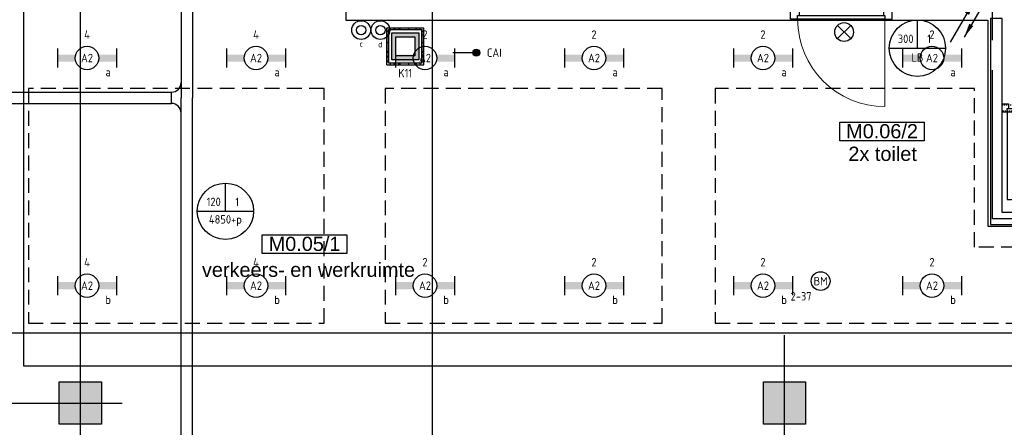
# Model space of a CAD drawing. Header units: millimetres. Extents: x -38031 to 110605, y -22066 to 88711.
# Tile 108 of 150: x 72464 to 82952, y 14043 to 18387. Entities that reach past the tile are written whole.
import ezdxf
from ezdxf.enums import TextEntityAlignment as Align

# ---------------------------------------------------------------- set-up
doc = ezdxf.new("R2010")
doc.units = ezdxf.units.MM
doc.header["$LTSCALE"] = 50
doc.set_wipeout_variables(frame=1)
for name, pattern in [('HIDDEN2', [4.7625, 3.175, -1.5875]), ('PHANTOM', [63.5, 31.75, -6.35, 6.35, -6.35, 6.35, -6.35]), ('STYLE_01', [0.41664, 0.20828, -0.20836]), ('STYLE_06', [1.04164, 0.625, -0.20828, 0.06943, -0.13893])]:
    doc.linetypes.add(name, pattern=pattern)
for name, color, linetype in [('AB$1A---_ATTRIB035', 8, 'Continuous'), ('AL$1A---_ALGEMEEN', 8, 'Continuous'), ('algemeen', 3, 'Continuous'), ('AM$1A---_ARCERING', 8, 'Continuous'), ('Bouwkundig', 8, 'Continuous'), ('EB6511--_ATTRIB', 2, 'Continuous'), ('EL6131--_KG', 3, 'Continuous'), ('EL6222--', 3, 'Continuous'), ('EL6311--', 3, 'Continuous'), ('EL6511--', 3, 'Continuous'), ('EM6131--', 1, 'Continuous'), ('Kastenscheiding', 4, 'PHANTOM'), ('LICHT_TEXT018', 1, 'Continuous'), ('stramien', 1, 'Continuous'), ('versterkte strook', 7, 'Continuous'), ('Vloerdoos', 3, 'Continuous'), ('Vloerdoos (1e)', 51, 'Continuous'), ('Vloerdoos OUD', 51, 'Continuous')]:
    doc.layers.add(name, color=color, linetype=linetype)
doc.styles.add('Arial', font='ARIAL.TTF')
doc.styles.add('BURO-018', font='iso.shx', dxfattribs={"height": 90})
doc.styles.add('NORATT', font='isocp.shx')
doc.styles.get("Standard").update_dxf_attribs({"font": 'iso.shx'})

# ---------------------------------------------------------------- blocks, each defined once
blk = doc.blocks.new('111410')
at = {"color": 0, "linetype": 'Continuous'}
for radius in [2, 1]:
    blk.add_circle((0, 3), radius, dxfattribs=at)
at = {"color": 0, "linetype": 'Continuous', "style": 'BURO-018'}
for tag, p in [('E_SLET1', (0, 7)), ('E_GROEP', (0, 0)), ('E_GKAST', (0, 0))]:
    blk.add_attdef(tag, text='', height=1.8, dxfattribs=at).set_placement(p, align=Align.MIDDLE)
at = {"color": 0, "linetype": 'Continuous', "style": 'BURO-018', "flags": 1}
for tag in ['E_MATCODE', 'E_SGROEP']:
    blk.add_attdef(tag, text='', height=1.8, dxfattribs=at).set_placement((0, 0), align=Align.MIDDLE)
blk = doc.blocks.new('E00024')
at = {"color": 0, "linetype": 'Continuous'}
for p, q in [((-1.41, 1.59), (1.41, 4.41)), ((-1.41, 4.41), (1.41, 1.59))]:
    blk.add_line(p, q, dxfattribs=at)
blk.add_circle((0, 3), 2, dxfattribs=at)
at = {"color": 0, "linetype": 'Continuous', "style": 'BURO-018'}
blk.add_attdef('E_TEXT1', text='', height=1.8, dxfattribs=at).set_placement((0, 7.5), align=Align.MIDDLE)
at = {"color": 0, "linetype": 'Continuous', "style": 'BURO-018', "flags": 1}
blk.add_attdef('E_MATCODE', (0, 0), '', height=1.8, dxfattribs=at)
blk = doc.blocks.new('VLOERDOOS')
at = {"layer": 'Vloerdoos'}
for p, q in [((0, 395), (395, 395)), ((0, 395), (0, 0)), ((0, 355), (20, 355)), ((0, 315), (20, 315)), ((20, 375), (20, 20)), ((20, 375), (375, 375)), ((40, 375), (40, 395)), ((80, 375), (80, 395)), ((90, 375), (90, 395)), ((130, 375), (130, 395)), ((140, 375), (140, 395)), ((235, 375), (235, 395)), ((315, 375), (315, 395)), ((355, 375), (355, 395)), ((375, 375), (375, 20)), ((375, 355), (395, 355)), ((375, 315), (395, 315)), ((395, 395), (395, 0)), ((0, 305), (20, 305)), ((0, 265), (20, 265)), ((0, 255), (20, 255)), ((375, 305), (395, 305)), ((375, 265), (395, 265)), ((375, 255), (395, 255)), ((0, 160), (20, 160)), ((375, 160), (395, 160)), ((0, 80), (20, 80)), ((0, 40), (20, 40)), ((0, 0), (395, 0)), ((20, 20), (375, 20)), ((40, 0), (40, 20)), ((80, 0), (80, 20)), ((90, 0), (90, 20)), ((130, 0), (130, 20)), ((140, 0), (140, 20)), ((235, 0), (235, 20)), ((315, 0), (315, 20)), ((355, 0), (355, 20)), ((375, 80), (395, 80)), ((375, 40), (395, 40))]:
    blk.add_line(p, q, dxfattribs=at)
blk = doc.blocks.new('E00107')
at = {"color": 0, "linetype": 'Continuous'}
blk.add_line((-5, -8.66), (5, 8.66), dxfattribs=at)
for points in [[(5, 8.66, 0, 1, 0), (3.5, 6.06, 1, 1, 0)], [(0, 0, 0, 1, 0), (-1.5, -2.6, 1, 1, 0)]]:
    blk.add_lwpolyline(points, format="xyseb", dxfattribs=at)
blk = doc.blocks.new('1115B6630')
at = {"color": 0}
for p, q in [((-6.3, 2), (-6.3, -2)), ((6.3, 2), (6.3, -2))]:
    blk.add_line(p, q, dxfattribs=at)
at = {"color": 0, "linetype": 'Continuous'}
blk.add_circle((0, 0), 2.5, dxfattribs=at)
at = {"color": 0}
for points in [[(-2.5, 0.75), (-6.3, 0.75), (-2.5, -0.75), (-6.3, -0.75)], [(2.5, 0.75), (6.3, 0.75), (2.5, -0.75), (6.3, -0.75)]]:
    blk.add_solid(points, dxfattribs=at)
at = {"color": 0, "linetype": 'Continuous', "style": 'BURO-018'}
for tag, p in [('E_GKAST', (0, 8)), ('E_GROEP', (0, 5)), ('E_SGROEP', (4.5, 5)), ('E_ARMCODE', (0, 0)), ('E_SLET', (4.5, -3))]:
    blk.add_attdef(tag, text='', height=1.8, dxfattribs=at).set_placement(p, align=Align.MIDDLE)
blk = doc.blocks.new('E00103')
at = {"color": 0, "linetype": 'Continuous'}
for p, q in [((0, 6), (0, 12)), ((-6, 6), (6, 6))]:
    blk.add_line(p, q, dxfattribs=at)
blk.add_circle((0, 6), 6, dxfattribs=at)
at = {"color": 0, "linetype": 'Continuous', "style": 'BURO-018'}
for tag, p in [('E_TEXT1', (-2.5, 8)), ('E_TEXT3', (2.5, 8)), ('E_TEXT6', (0, 4))]:
    blk.add_attdef(tag, text='', height=1.8, dxfattribs=at).set_placement(p, align=Align.MIDDLE)
blk = doc.blocks.new('E00123')
at = {"color": 0, "linetype": 'Continuous'}
blk.add_circle((0, 0), 2, dxfattribs=at)
at = {"color": 0, "linetype": 'Continuous', "style": 'BURO-018'}
for tag, p in [('E_TEXT1', (0, 4.5)), ('E_TEXT2', (0, 0))]:
    blk.add_attdef(tag, text='', height=1.8, dxfattribs=at).set_placement(p, align=Align.MIDDLE)
at = {"color": 0, "linetype": 'Continuous', "style": 'BURO-018', "flags": 1}
blk.add_attdef('E_MATCODE', (0, 0), '', height=1.8, dxfattribs=at)
blk = doc.blocks.new('E00414')
at = {"color": 0, "linetype": 'Continuous'}
for p, q in [((-2.9, -2.9), (-2.9, 2.9)), ((-2.9, 2.9), (2.9, 2.9)), ((2.9, 2.9), (2.9, -2.9)), ((-2, 2), (2, 2)), ((-2, -2), (-2, 2)), ((2, 2), (2, -2)), ((2, -2), (-2, -2)), ((2.9, -2.9), (-2.9, -2.9))]:
    blk.add_line(p, q, dxfattribs=at)
at = {"color": 0}
for points in [[(-2.9, 2.9), (2.9, 2.9), (-2, 2), (2, 2)], [(-2, -2), (-2.9, -2.9), (-2, 2), (-2.9, 2.9)], [(2, 2), (2.9, 2.9), (2, -2), (2.9, -2.9)], [(2, -2), (2.9, -2.9), (-2, -2), (-2.9, -2.9)]]:
    blk.add_solid(points, dxfattribs=at)
at = {"color": 0, "linetype": 'Continuous', "style": 'BURO-018'}
for tag, p in [('E_GKAST', (0, 8)), ('E_GROEP', (0, 5)), ('E_SGROEP', (4.5, 5))]:
    blk.add_attdef(tag, text='', height=1.8, dxfattribs=at).set_placement(p, align=Align.MIDDLE)
at = {"color": 0, "linetype": 'Continuous', "style": 'BURO-018', "flags": 1}
for tag, p in [('E_VERMCODE', (13, 5)), ('E_MATCODE', (0, 0))]:
    blk.add_attdef(tag, text='', height=1.8, dxfattribs=at).set_placement(p, align=Align.MIDDLE)
blk = doc.blocks.new('E-GK-GTC-783C')
at = {"color": 0, "linetype": 'Continuous'}
for p, q in [((-0.5, 60), (0.5, 60)), ((-0.5, -60), (0.5, -60))]:
    blk.add_line(p, q, dxfattribs=at)
blk = doc.blocks.new('32x_hout-mk 806a-p')
at = {"color": 0}
for points in [[(-21, -67), (-21, 0), (-111, 0), (-111, -67)], [(-111, -967), (-21, -967), (-21, -1034), (-111, -1034)]]:
    blk.add_wipeout(points, dxfattribs=at).dxf.layer = 'AL$1A---_ALGEMEEN'
at = {"layer": 'AL$1A---_ALGEMEEN', "color": 0}
for points in [[(-21, -67), (-21, 0), (-111, 0), (-111, -67)], [(909, -959), (908, -936), (907, -914), (905, -891), (902, -868), (899, -846), (896, -823), (891, -801), (887, -778), (881, -756), (876, -734), (869, -712), (862, -690), (855, -669), (847, -647), (839, -626), (830, -605), (820, -584), (810, -564), (799, -544), (788, -524), (777, -504), (765, -484), (753, -465), (740, -446), (726, -428), (712, -410), (698, -392), (683, -375), (668, -357), (653, -341), (637, -324), (621, -308), (604, -293), (587, -278), (569, -263), (551, -249), (533, -235), (515, -222), (496, -209), (477, -196), (457, -184), (438, -173), (418, -162), (397, -151), (377, -141), (356, -132), (335, -123), (314, -114), (293, -106), (271, -99), (249, -92), (227, -86), (205, -80), (183, -75), (161, -70), (138, -66), (116, -62), (93, -59), (70, -56), (48, -55), (25, -53), (2, -52), (-21, -52), (-21, -982), (909, -982)], [(-111, -967), (-21, -967), (-21, -1034), (-111, -1034)]]:
    blk.add_lwpolyline(points, close=True, dxfattribs=at)
at = {"color": 0}
blk.add_wipeout([(-61, -52), (-21, -52), (-21, -982), (-61, -982)], dxfattribs=at).dxf.layer = 'AL$1A---_ALGEMEEN'
at = {"layer": 'AL$1A---_ALGEMEEN', "color": 0}
blk.add_lwpolyline([(-61, -52), (-21, -52), (-21, -982), (-61, -982)], close=True, dxfattribs=at)
blk = doc.blocks.new('serviceblok model A')
at = {"color": 0}
blk.add_wipeout([(2970, -4850), (2970, -7045), (-5, -7045), (-5, -6920), (2845, -6920), (2845, -4850)], dxfattribs=at).dxf.layer = 'AL$1A---_ALGEMEEN'
at = {"layer": 'AL$1A---_ALGEMEEN', "color": 0}
blk.add_lwpolyline([(2970, -4850), (2970, -7045), (-5, -7045), (-5, -6920), (2845, -6920), (2845, -4850)], close=True, dxfattribs=at)
at = {"layer": 'AL$1A---_ALGEMEEN', "color": 0, "xscale": -1, "rotation": 90}
blk.add_blockref('32x_hout-mk 806a-p', (1811, -5871), dxfattribs=at)
at = {"layer": 'AL$1A---_ALGEMEEN', "color": 0, "linetype": 'STYLE_01'}
blk.add_lwpolyline([(120, -5840), (2845, -5840), (2845, -5770), (120, -5770)], close=True, dxfattribs=at)
blk = doc.blocks.new('tekst 12 pts')
at = {"layer": 'AL$1A---_ALGEMEEN', "color": 0, "style": 'Arial'}
blk.add_attdef('naam_ruimte', text='', height=152, dxfattribs=at).set_placement((0, -41), align=Align.TOP_CENTER)
at = {"layer": 'AL$1A---_ALGEMEEN', "color": 0, "flags": 1}
for tag, p in [('oppervlakte', (-265, -1003)), ('stramiennummer', (-265, -1276))]:
    blk.add_attdef(tag, p, '', height=152, dxfattribs=at)
blk = doc.blocks.new('ruimtenummer')
at = {"layer": 'AL$1A---_ALGEMEEN', "color": 0, "flags": 1}
for tag, p in [('peil', (-450, -397)), ('onderdeel', (-450, -670))]:
    blk.add_attdef(tag, p, '', height=152, dxfattribs=at)
at = {"color": 0}
blk.add_wipeout([(-450, 100), (450, 100), (450, -100), (-450, -100)], dxfattribs=at).dxf.layer = 'AL$1A---_ALGEMEEN'
at = {"layer": 'AL$1A---_ALGEMEEN', "color": 0}
blk.add_lwpolyline([(-450, 100), (450, 100), (450, -100), (-450, -100)], close=True, dxfattribs=at)
at = {"layer": 'AL$1A---_ALGEMEEN', "color": 0, "style": 'Arial'}
blk.add_attdef('ruimtenummer', text='', height=152, dxfattribs=at).set_placement((0, 78), align=Align.TOP_CENTER)
blk = doc.blocks.new('32x_hout-mk 874s-p')
at = {"color": 0}
blk.add_wipeout([(0, -1080), (0, 0), (-114, 0), (-114, -1080)], dxfattribs=at).dxf.layer = 'AL$1A---_ALGEMEEN'
at = {"layer": 'AL$1A---_ALGEMEEN', "color": 0}
blk.add_lwpolyline([(0, -1080), (0, 0), (-114, 0), (-114, -1080)], close=True, dxfattribs=at)
at = {"color": 0}
for points in [[(0, -90), (0, 0), (-114, 0), (-114, -90)], [(-114, -990), (0, -990), (0, -1080), (-114, -1080)]]:
    blk.add_wipeout(points, dxfattribs=at).dxf.layer = 'AL$1A---_ALGEMEEN'
at = {"layer": 'AL$1A---_ALGEMEEN', "color": 0}
for points in [[(0, -90), (0, 0), (-114, 0), (-114, -90)], [(-114, -990), (0, -990), (0, -1080), (-114, -1080)]]:
    blk.add_lwpolyline(points, close=True, dxfattribs=at)
at = {"color": 0}
blk.add_wipeout([(-40, -75), (0, -75), (0, -1005), (-40, -1005)], dxfattribs=at).dxf.layer = 'AL$1A---_ALGEMEEN'
at = {"layer": 'AL$1A---_ALGEMEEN', "color": 0, "lineweight": 15}
blk.add_line((0, -75), (930, -75), dxfattribs=at)
at = {"layer": 'AL$1A---_ALGEMEEN', "color": 0}
blk.add_lwpolyline([(-40, -75), (0, -75), (0, -1005), (-40, -1005)], close=True, dxfattribs=at)
at = {"layer": 'AL$1A---_ALGEMEEN', "color": 0, "lineweight": 15}
blk.add_arc((0, -75), 930, 270, 0, dxfattribs=at)
blk = doc.blocks.new('kolom 450')
at = {"layer": 'AM$1A---_ARCERING', "linetype": 'Continuous', "lineweight": 0}
blk.add_hatch(color=256, dxfattribs=at).paths.add_polyline_path([(-225, 225), (225, 225), (225, -225), (-225, -225)])
at = {"layer": 'AL$1A---_ALGEMEEN', "color": 0}
blk.add_lwpolyline([(-225, 225), (225, 225), (225, -225), (-225, -225)], close=True, dxfattribs=at)
blk = doc.blocks.new('200254 W 210e 19-03-2008')
at = {"layer": 'stramien', "linetype": 'STYLE_06', "ltscale": 50}
for p, q in [((20571.95, 2703.35), (20571.95, 4240.03)), ((20496.95, 2737.41), (20496.95, 3963.01)), ((20646.95, 2737.41), (20646.95, 3316.41)), ((18943.33, 3301.95), (21069.22, 3301.95))]:
    blk.add_line(p, q, dxfattribs=at)
at = {"layer": 'AL$1A---_ALGEMEEN', "yscale": 0.02, "zscale": 0.02}
for name, p, xscale in [('serviceblok model A', (20750.25, 3480.95), -0.02), ('kolom 450', (20496.95, 3301.95), 0.02), ('kolom 450', (20646.95, 3301.95), 0.02)]:
    blk.add_blockref(name, p, dxfattribs=dict(at, xscale=xscale))
at = {"layer": 'AL$1A---_ALGEMEEN', "xscale": 0.02, "yscale": 0.02, "zscale": 0.02, "rotation": 270}
blk.add_blockref('32x_hout-mk 874s-p', (20669.85, 3383.75), dxfattribs=at)
at = {"layer": 'AL$1A---_ALGEMEEN'}
ref = blk.add_blockref('ruimtenummer', (20667.73, 3359.86), dxfattribs=dict(at, xscale=0.02, yscale=0.02, zscale=0.02))
ref.add_attrib('ruimtenummer', 'M0.06/2', dxfattribs={"layer": 'AB$1A---_ATTRIB035', "height": 3.03, "style": 'Arial'}).set_placement((20667.73, 3361.42), align=Align.TOP_CENTER)
ref = blk.add_blockref('ruimtenummer', (20544.7, 3335.85), dxfattribs=dict(at, xscale=0.02, yscale=0.02, zscale=0.02))
ref.add_attrib('ruimtenummer', 'M0.05/1', dxfattribs={"layer": 'AB$1A---_ATTRIB035', "height": 3.03, "style": 'Arial'}).set_placement((20544.7, 3337.41), align=Align.TOP_CENTER)
ref = blk.add_blockref('tekst 12 pts', (20545.54, 3332.72), dxfattribs=dict(at, xscale=0.02, yscale=0.02, zscale=0.02))
ref.add_attrib('naam_ruimte', 'verkeers- en werkruimte', dxfattribs={"layer": 'AB$1A---_ATTRIB035', "height": 3.0305, "style": 'Arial'}).set_placement((20545.54, 3331.89), align=Align.TOP_CENTER)
blk.add_lwpolyline([(20553.49, 3383.56), (20690.29, 3383.56), (20690.29, 3339.66), (20746.79, 3339.66), (20746.79, 3309.84), (20484.89, 3309.84), (20484.89, 3465.84), (20553.49, 3465.84)], close=True, dxfattribs=at)
ref = blk.add_blockref('tekst 12 pts', (20667.85, 3357.43), dxfattribs=dict(at, xscale=0.02, yscale=0.02, zscale=0.02))
ref.add_attrib('naam_ruimte', '2x toilet', dxfattribs={"layer": 'AB$1A---_ATTRIB035', "height": 3.03, "style": 'Arial'}).set_placement((20667.85, 3356.61), align=Align.TOP_CENTER)
blk = doc.blocks.new('E-GK-AH-78676767')
at = {"color": 0, "linetype": 'Continuous'}
blk.add_line((-60, 103), (60, 103), dxfattribs=at)
for centre, start, end in [((-163, 103), 270, 0), ((163, 103), 180, 270)]:
    blk.add_arc(centre, 103, start, end, dxfattribs=at)
blk = doc.blocks.new('VLOERDOOS (1e)')
at = {"layer": 'Vloerdoos OUD'}
for p, q in [((0, 395), (395, 395)), ((0, 395), (0, 0)), ((0, 355), (20, 355)), ((0, 315), (20, 315)), ((20, 375), (20, 20)), ((20, 375), (375, 375)), ((40, 375), (40, 395)), ((80, 375), (80, 395)), ((90, 375), (90, 395)), ((130, 375), (130, 395)), ((140, 375), (140, 395)), ((235, 375), (235, 395)), ((315, 375), (315, 395)), ((355, 375), (355, 395)), ((375, 375), (375, 20)), ((375, 355), (395, 355)), ((375, 315), (395, 315)), ((395, 395), (395, 0)), ((0, 305), (20, 305)), ((0, 265), (20, 265)), ((0, 255), (20, 255)), ((375, 305), (395, 305)), ((375, 265), (395, 265)), ((375, 255), (395, 255)), ((0, 160), (20, 160)), ((375, 160), (395, 160)), ((0, 80), (20, 80)), ((0, 40), (20, 40)), ((0, 0), (395, 0)), ((20, 20), (375, 20)), ((40, 0), (40, 20)), ((80, 0), (80, 20)), ((90, 0), (90, 20)), ((130, 0), (130, 20)), ((140, 0), (140, 20)), ((235, 0), (235, 20)), ((315, 0), (315, 20)), ((355, 0), (355, 20)), ((375, 80), (395, 80)), ((375, 40), (395, 40))]:
    blk.add_line(p, q, dxfattribs=at)
blk = doc.blocks.new('E00098')
at = {"color": 0, "linetype": 'Continuous'}
blk.add_line((0, 0), (-5, -8.66), dxfattribs=at)
blk.add_lwpolyline([(-5, -8.66, 0, 1, 0), (-3.5, -6.06, 1, 1, 0)], format="xyseb", dxfattribs=at)

msp = doc.modelspace()

# ---------------------------------------------------------------- block references
at = {"layer": 'Bouwkundig', "xscale": 50, "yscale": 50, "zscale": 50}
msp.add_blockref('200254 W 210e 19-03-2008', (-951737, -150797), dxfattribs=at)

# ---------------------------------------------------------------- next in the draw order: linework, layer by layer
at = {"layer": 'algemeen', "linetype": 'Continuous'}
msp.add_line((77290, 18035), (77077, 18035), dxfattribs=at)
at = {"layer": 'algemeen', "linetype": 'Continuous', "const_width": 37.5}
msp.add_lwpolyline([(77327, 18054, 1), (77327, 18016, 1)], format="xyb", close=True, dxfattribs=at)
at = {"layer": 'algemeen', "linetype": 'Continuous'}
msp.add_circle((77327, 18035), 37.5, dxfattribs=at)
at = {"layer": 'Kastenscheiding'}
for p, q in [((82827, 16263), (82827, 23262)), ((85671, 16263), (82827, 16263))]:
    msp.add_line(p, q, dxfattribs=at)
at = {"layer": 'LICHT_TEXT018', "linetype": 'HIDDEN2'}
for points in [[(72556, 15152), (75706, 15152), (75706, 17652), (72556, 17652)], [(76356, 15152), (79306, 15152), (79306, 17652), (76356, 17652)]]:
    msp.add_lwpolyline(points, close=True, dxfattribs=at)
msp.add_lwpolyline([(79872, 15152), (84506, 15152), (84506, 15963), (82634, 15963), (82634, 17652), (79872, 17652), (79872, 15152)], dxfattribs=at)
at = {"layer": 'versterkte strook'}
msp.add_line((9527, 15050), (104346, 15050), dxfattribs=at)

# ---------------------------------------------------------------- next in the draw order: block references
at = {"layer": 'EL6131--_KG'}
for p, xscale, rotation in [((74243, 19495), 3880.693872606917, 270), ((74243, 15065), 4978.666285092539, 90)]:
    msp.add_blockref('E-GK-GTC-783C', p, dxfattribs=dict(at, xscale=xscale, rotation=rotation))
at = {"layer": 'EL6131--_KG', "rotation": 90}
msp.add_blockref('E-GK-AH-78676767', (74183, 17554), dxfattribs=at)
at = {"layer": 'EL6131--_KG', "xscale": 9245.357790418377}
msp.add_blockref('E-GK-GTC-783C', (69457, 17554), dxfattribs=at)
at = {"layer": 'EL6222--'}
ref = msp.add_blockref('E00414', (76571, 18103), dxfattribs=dict(at, xscale=50, yscale=50, zscale=50))
ref.add_attrib('E_GROEP', 'K11', dxfattribs={"layer": '0', "color": 1, "linetype": 'Continuous', "height": 90, "style": 'BURO-018'}).set_placement((76571, 17817), align=Align.MIDDLE)
at = {"layer": 'EL6311--'}
ref = msp.add_blockref('111410', (76101, 18126), dxfattribs=dict(at, xscale=50, yscale=50, zscale=50))
ref.add_attrib('E_SLET1', 'c', dxfattribs={"layer": '0', "color": 1, "linetype": 'Continuous', "height": 60, "style": 'BURO-018'}).set_placement((76101, 18130), align=Align.MIDDLE)
ref = msp.add_blockref('111410', (76306, 18126), dxfattribs=dict(at, xscale=50, yscale=50, zscale=50))
ref.add_attrib('E_SLET1', 'd', dxfattribs={"layer": '0', "color": 1, "linetype": 'Continuous', "height": 60, "style": 'BURO-018'}).set_placement((76305, 18122), align=Align.MIDDLE)
ref = msp.add_blockref('1115B6630', (73181, 17978), dxfattribs=dict(at, xscale=50, yscale=50, zscale=50))
ref.add_attrib('E_ARMCODE', 'A2', dxfattribs={"layer": '0', "color": 1, "linetype": 'Continuous', "height": 90, "style": 'BURO-018'}).set_placement((73181, 17978), align=Align.MIDDLE)
ref.add_attrib('E_SLET', 'a', dxfattribs={"layer": '0', "color": 1, "linetype": 'Continuous', "height": 90, "style": 'BURO-018'}).set_placement((73406, 17828), align=Align.MIDDLE)
ref.add_attrib('E_GROEP', '4', dxfattribs={"layer": '0', "color": 1, "linetype": 'Continuous', "height": 90, "style": 'BURO-018'}).set_placement((73181, 18228), align=Align.MIDDLE)
ref = msp.add_blockref('1115B6630', (74981, 17978), dxfattribs=dict(at, xscale=50, yscale=50, zscale=50))
ref.add_attrib('E_ARMCODE', 'A2', dxfattribs={"layer": '0', "color": 1, "linetype": 'Continuous', "height": 90, "style": 'BURO-018'}).set_placement((74981, 17978), align=Align.MIDDLE)
ref.add_attrib('E_SLET', 'a', dxfattribs={"layer": '0', "color": 1, "linetype": 'Continuous', "height": 90, "style": 'BURO-018'}).set_placement((75206, 17828), align=Align.MIDDLE)
ref.add_attrib('E_GROEP', '4', dxfattribs={"layer": '0', "color": 1, "linetype": 'Continuous', "height": 90, "style": 'BURO-018'}).set_placement((74981, 18228), align=Align.MIDDLE)
ref = msp.add_blockref('1115B6630', (76781, 17978), dxfattribs=dict(at, xscale=50, yscale=50, zscale=50))
ref.add_attrib('E_ARMCODE', 'A2', dxfattribs={"layer": '0', "color": 1, "linetype": 'Continuous', "height": 90, "style": 'BURO-018'}).set_placement((76781, 17978), align=Align.MIDDLE)
ref.add_attrib('E_SLET', 'a', dxfattribs={"layer": '0', "color": 1, "linetype": 'Continuous', "height": 90, "style": 'BURO-018'}).set_placement((77006, 17828), align=Align.MIDDLE)
ref.add_attrib('E_GROEP', '2', dxfattribs={"layer": '0', "color": 1, "linetype": 'Continuous', "height": 90, "style": 'BURO-018'}).set_placement((76781, 18228), align=Align.MIDDLE)
ref = msp.add_blockref('1115B6630', (78581, 17978), dxfattribs=dict(at, xscale=50, yscale=50, zscale=50))
ref.add_attrib('E_ARMCODE', 'A2', dxfattribs={"layer": '0', "color": 1, "linetype": 'Continuous', "height": 90, "style": 'BURO-018'}).set_placement((78581, 17978), align=Align.MIDDLE)
ref.add_attrib('E_SLET', 'a', dxfattribs={"layer": '0', "color": 1, "linetype": 'Continuous', "height": 90, "style": 'BURO-018'}).set_placement((78806, 17828), align=Align.MIDDLE)
ref.add_attrib('E_GROEP', '2', dxfattribs={"layer": '0', "color": 1, "linetype": 'Continuous', "height": 90, "style": 'BURO-018'}).set_placement((78581, 18228), align=Align.MIDDLE)
ref = msp.add_blockref('1115B6630', (80381, 17978), dxfattribs=dict(at, xscale=50, yscale=50, zscale=50))
ref.add_attrib('E_ARMCODE', 'A2', dxfattribs={"layer": '0', "color": 1, "linetype": 'Continuous', "height": 90, "style": 'BURO-018'}).set_placement((80381, 17978), align=Align.MIDDLE)
ref.add_attrib('E_SLET', 'a', dxfattribs={"layer": '0', "color": 1, "linetype": 'Continuous', "height": 90, "style": 'BURO-018'}).set_placement((80606, 17828), align=Align.MIDDLE)
ref.add_attrib('E_GROEP', '2', dxfattribs={"layer": '0', "color": 1, "linetype": 'Continuous', "height": 90, "style": 'BURO-018'}).set_placement((80381, 18228), align=Align.MIDDLE)
ref = msp.add_blockref('1115B6630', (82181, 17978), dxfattribs=dict(at, xscale=50, yscale=50, zscale=50))
ref.add_attrib('E_ARMCODE', 'A2', dxfattribs={"layer": '0', "color": 1, "linetype": 'Continuous', "height": 90, "style": 'BURO-018'}).set_placement((82181, 17978), align=Align.MIDDLE)
ref.add_attrib('E_SLET', 'a', dxfattribs={"layer": '0', "color": 1, "linetype": 'Continuous', "height": 90, "style": 'BURO-018'}).set_placement((82406, 17828), align=Align.MIDDLE)
ref.add_attrib('E_GROEP', '2', dxfattribs={"layer": '0', "color": 1, "linetype": 'Continuous', "height": 90, "style": 'BURO-018'}).set_placement((82181, 18228), align=Align.MIDDLE)
ref = msp.add_blockref('1115B6630', (73181, 15552), dxfattribs=dict(at, xscale=50, yscale=50, zscale=50))
ref.add_attrib('E_ARMCODE', 'A2', dxfattribs={"layer": '0', "color": 1, "linetype": 'Continuous', "height": 90, "style": 'BURO-018'}).set_placement((73181, 15552), align=Align.MIDDLE)
ref.add_attrib('E_SLET', 'b', dxfattribs={"layer": '0', "color": 1, "linetype": 'Continuous', "height": 90, "style": 'BURO-018'}).set_placement((73406, 15402), align=Align.MIDDLE)
ref.add_attrib('E_GROEP', '4', dxfattribs={"layer": '0', "color": 1, "linetype": 'Continuous', "height": 90, "style": 'BURO-018'}).set_placement((73181, 15802), align=Align.MIDDLE)
ref = msp.add_blockref('1115B6630', (74981, 15552), dxfattribs=dict(at, xscale=50, yscale=50, zscale=50))
ref.add_attrib('E_ARMCODE', 'A2', dxfattribs={"layer": '0', "color": 1, "linetype": 'Continuous', "height": 90, "style": 'BURO-018'}).set_placement((74981, 15552), align=Align.MIDDLE)
ref.add_attrib('E_SLET', 'b', dxfattribs={"layer": '0', "color": 1, "linetype": 'Continuous', "height": 90, "style": 'BURO-018'}).set_placement((75206, 15402), align=Align.MIDDLE)
ref.add_attrib('E_GROEP', '4', dxfattribs={"layer": '0', "color": 1, "linetype": 'Continuous', "height": 90, "style": 'BURO-018'}).set_placement((74981, 15802), align=Align.MIDDLE)
ref = msp.add_blockref('1115B6630', (76781, 15552), dxfattribs=dict(at, xscale=50, yscale=50, zscale=50))
ref.add_attrib('E_ARMCODE', 'A2', dxfattribs={"layer": '0', "color": 1, "linetype": 'Continuous', "height": 90, "style": 'BURO-018'}).set_placement((76781, 15552), align=Align.MIDDLE)
ref.add_attrib('E_SLET', 'b', dxfattribs={"layer": '0', "color": 1, "linetype": 'Continuous', "height": 90, "style": 'BURO-018'}).set_placement((77006, 15402), align=Align.MIDDLE)
ref.add_attrib('E_GROEP', '2', dxfattribs={"layer": '0', "color": 1, "linetype": 'Continuous', "height": 90, "style": 'BURO-018'}).set_placement((76781, 15802), align=Align.MIDDLE)
ref = msp.add_blockref('1115B6630', (78581, 15552), dxfattribs=dict(at, xscale=50, yscale=50, zscale=50))
ref.add_attrib('E_ARMCODE', 'A2', dxfattribs={"layer": '0', "color": 1, "linetype": 'Continuous', "height": 90, "style": 'BURO-018'}).set_placement((78581, 15552), align=Align.MIDDLE)
ref.add_attrib('E_SLET', 'b', dxfattribs={"layer": '0', "color": 1, "linetype": 'Continuous', "height": 90, "style": 'BURO-018'}).set_placement((78806, 15402), align=Align.MIDDLE)
ref.add_attrib('E_GROEP', '2', dxfattribs={"layer": '0', "color": 1, "linetype": 'Continuous', "height": 90, "style": 'BURO-018'}).set_placement((78581, 15802), align=Align.MIDDLE)
ref = msp.add_blockref('1115B6630', (80381, 15552), dxfattribs=dict(at, xscale=50, yscale=50, zscale=50))
ref.add_attrib('E_ARMCODE', 'A2', dxfattribs={"layer": '0', "color": 1, "linetype": 'Continuous', "height": 90, "style": 'BURO-018'}).set_placement((80381, 15552), align=Align.MIDDLE)
ref.add_attrib('E_SLET', 'b', dxfattribs={"layer": '0', "color": 1, "linetype": 'Continuous', "height": 90, "style": 'BURO-018'}).set_placement((80606, 15402), align=Align.MIDDLE)
ref.add_attrib('E_GROEP', '2', dxfattribs={"layer": '0', "color": 1, "linetype": 'Continuous', "height": 90, "style": 'BURO-018'}).set_placement((80381, 15802), align=Align.MIDDLE)
ref = msp.add_blockref('1115B6630', (82181, 15552), dxfattribs=dict(at, xscale=50, yscale=50, zscale=50))
ref.add_attrib('E_ARMCODE', 'A2', dxfattribs={"layer": '0', "color": 1, "linetype": 'Continuous', "height": 90, "style": 'BURO-018'}).set_placement((82181, 15552), align=Align.MIDDLE)
ref.add_attrib('E_SLET', 'b', dxfattribs={"layer": '0', "color": 1, "linetype": 'Continuous', "height": 90, "style": 'BURO-018'}).set_placement((82406, 15402), align=Align.MIDDLE)
ref.add_attrib('E_GROEP', '2', dxfattribs={"layer": '0', "color": 1, "linetype": 'Continuous', "height": 90, "style": 'BURO-018'}).set_placement((82181, 15802), align=Align.MIDDLE)
at = {"layer": 'EL6511--', "xscale": 50, "yscale": 50, "zscale": 50}
msp.add_blockref('E00024', (81245, 18105), dxfattribs=at)
at = {"layer": 'EL6511--'}
ref = msp.add_blockref('E00123', (80995, 15601), dxfattribs=dict(at, xscale=50, yscale=50, zscale=50))
ref.add_attrib('E_TEXT2', 'BM', dxfattribs={"layer": 'EB6511--_ATTRIB', "color": 1, "linetype": 'Continuous', "height": 90, "style": 'NORATT'}).set_placement((80995, 15601), align=Align.MIDDLE)
ref.add_attrib('E_TEXT1', '2-37', dxfattribs={"layer": 'EB6511--_ATTRIB', "color": 1, "linetype": 'Continuous', "height": 90, "style": 'NORATT'}).set_placement((80787, 15439), align=Align.MIDDLE)
at = {"layer": 'EM6131--', "xscale": 50, "yscale": 50, "zscale": 50}
for name, p in [('E00107', (82630, 18580)), ('E00098', (82775, 18635))]:
    msp.add_blockref(name, p, dxfattribs=at)
at = {"layer": 'EM6131--'}
ref = msp.add_blockref('E00103', (82026, 17783), dxfattribs=dict(at, xscale=50, yscale=50, zscale=50))
ref.add_attrib('E_TEXT1', '300', dxfattribs={"layer": '0', "color": 1, "linetype": 'Continuous', "height": 90, "style": 'BURO-018'}).set_placement((81901, 18183), align=Align.MIDDLE)
ref.add_attrib('E_TEXT3', '1', dxfattribs={"layer": '0', "color": 1, "linetype": 'Continuous', "height": 90, "style": 'BURO-018'}).set_placement((82151, 18183), align=Align.MIDDLE)
ref.add_attrib('E_TEXT6', 'LB', dxfattribs={"layer": '0', "color": 1, "linetype": 'Continuous', "height": 90, "style": 'BURO-018'}).set_placement((82026, 17983), align=Align.MIDDLE)
ref = msp.add_blockref('E00103', (74655, 16045), dxfattribs=dict(at, xscale=50, yscale=50, zscale=50))
ref.add_attrib('E_TEXT1', '120', dxfattribs={"layer": '0', "color": 1, "linetype": 'Continuous', "height": 90, "style": 'BURO-018'}).set_placement((74530, 16445), align=Align.MIDDLE)
ref.add_attrib('E_TEXT3', '1', dxfattribs={"layer": '0', "color": 1, "linetype": 'Continuous', "height": 90, "style": 'BURO-018'}).set_placement((74780, 16445), align=Align.MIDDLE)
ref.add_attrib('E_TEXT6', '4850+p', dxfattribs={"layer": '0', "color": 1, "linetype": 'Continuous', "height": 90, "style": 'BURO-018'}).set_placement((74655, 16245), align=Align.MIDDLE)
at = {"layer": 'Vloerdoos', "rotation": 90}
msp.add_blockref('VLOERDOOS', (76768, 17906), dxfattribs=at)
at = {"layer": 'Vloerdoos (1e)', "rotation": 90}
msp.add_blockref('VLOERDOOS (1e)', (76770, 17906), dxfattribs=at)

# ---------------------------------------------------------------- next in the draw order: texts
at = {"layer": 'algemeen', "color": 1, "style": 'BURO-018'}
msp.add_text('CAI', height=90, dxfattribs=at).set_placement((77519, 18035), align=Align.MIDDLE)

doc.saveas('drawing.dxf')
